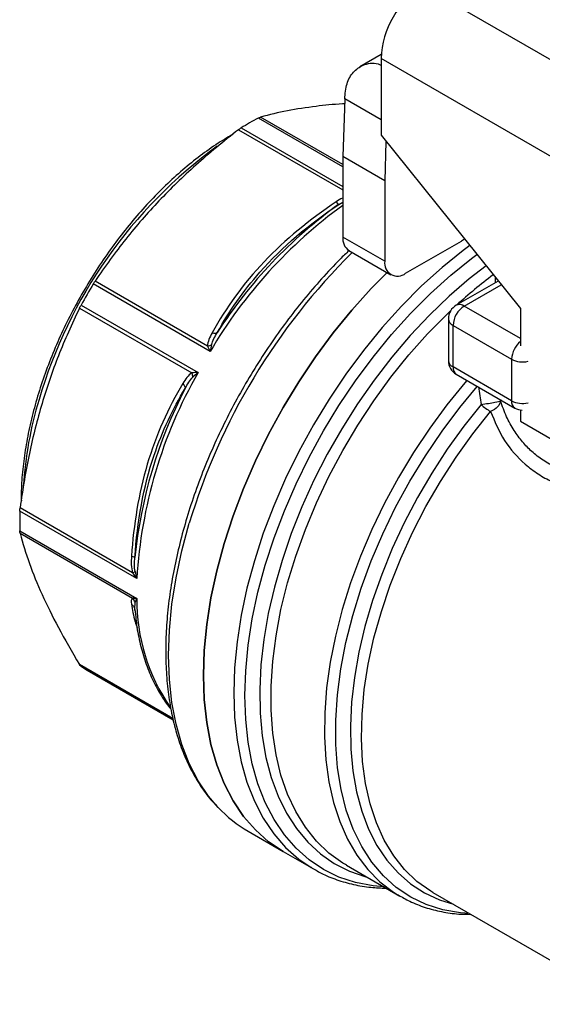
# Model space of a CAD drawing. Header units: inches. Extents: x 0.5 to 21.5, y 0.5 to 16.5.
# Tile 8 of 11: x 16.5 to 17.6, y 13.3 to 15.3. Entities that reach past the tile are written whole.
import ezdxf

# ---------------------------------------------------------------- set-up
doc = ezdxf.new("R2010")
doc.units = ezdxf.units.IN
doc.header["$LTSCALE"] = 2
doc.header["$MEASUREMENT"] = 0

msp = doc.modelspace()

# ---------------------------------------------------------------- linework, layer by layer
for p, q in [((17.3361, 15.324), (17.8285, 15.0398)), ((17.2528, 15.187), (17.21, 15.1624)), ((17.7537, 14.8901), (17.2526, 15.1793)), ((17.2526, 15.1793), (17.2526, 15.026)), ((17.18, 15.0984), (17.1764, 14.9834)), ((17.2526, 15.0565), (17.18, 15.0984)), ((17.1764, 14.963), (17.0076, 15.0604)), ((17.1764, 14.9673), (17.0119, 15.0623)), ((16.968, 15.0369), (17.1764, 14.9167)), ((16.9733, 15.0406), (17.1764, 14.9234)), ((17.2526, 15.026), (17.5309, 14.6797)), ((17.2624, 15.0138), (17.2599, 14.9352)), ((17.2599, 14.9352), (17.1764, 14.9834)), ((17.1764, 14.9834), (17.1764, 14.8227)), ((17.2599, 14.9352), (17.2599, 14.7745)), ((17.1683, 14.888), (17.1764, 14.8926)), ((17.2599, 14.7745), (17.1764, 14.8227)), ((17.3017, 14.7504), (17.413, 14.8147)), ((17.4192, 14.8187), (17.413, 14.8147)), ((17.1886, 14.7957), (17.2721, 14.7475)), ((16.9114, 14.5941), (16.678, 14.7289)), ((16.9062, 14.605), (16.6816, 14.7346)), ((17.4866, 14.7348), (17.4028, 14.6864)), ((17.4803, 14.7426), (17.4803, 14.7312)), ((17.4186, 14.6849), (17.4925, 14.7275)), ((16.6506, 14.6809), (16.8751, 14.5513)), ((16.6538, 14.6869), (16.8872, 14.5522)), ((17.5309, 14.62), (17.4186, 14.6849)), ((17.5309, 14.6797), (17.5309, 14.6057)), ((17.3871, 14.6592), (17.3871, 14.576)), ((17.3963, 14.6463), (17.5132, 14.5788)), ((17.3963, 14.5632), (17.3963, 14.6463)), ((17.5132, 14.5788), (17.5132, 14.4957)), ((17.5132, 14.4957), (17.3963, 14.5632)), ((17.4028, 14.5487), (17.5198, 14.4812)), ((17.5309, 14.4774), (17.5309, 14.4547)), ((17.5309, 14.4547), (17.7533, 14.3263)), ((16.7565, 14.1521), (16.532, 14.2817)), ((16.7649, 14.1405), (16.5314, 14.2752)), ((16.5314, 14.2357), (16.7649, 14.1009)), ((16.532, 14.231), (16.7565, 14.1014)), ((16.7603, 14.0813), (16.7607, 14.0807)), ((16.7612, 14.0797), (16.7614, 14.0936)), ((16.7611, 14.077), (16.7612, 14.0797)), ((16.7612, 14.0787), (16.7628, 14.0642)), ((16.8371, 13.8612), (16.6506, 13.9688)), ((16.8376, 13.8592), (16.6538, 13.9653)), ((16.6657, 13.9579), (16.8377, 13.8586)), ((16.9874, 13.6358), (17.057, 13.5956)), ((17.057, 13.5956), (17.1174, 13.5607)), ((17.1834, 13.5681), (17.1814, 13.5693)), ((17.1834, 13.5681), (17.2902, 13.5064)), ((17.3562, 13.5138), (17.7433, 13.2903))]:
    msp.add_line(p, q)
at = {"flags": 128}
for points in [[(17.4297, 14.8057), (17.4163, 14.7957), (17.3745, 14.762), (17.3335, 14.725), (17.2935, 14.6848), (17.2548, 14.6419), (17.2176, 14.5964), (17.1821, 14.5486), (17.1487, 14.4988), (17.1174, 14.4473), (17.0884, 14.3944), (17.062, 14.3405), (17.0384, 14.2859), (17.0175, 14.231), (16.9997, 14.176), (16.9849, 14.1213), (16.9734, 14.0672), (16.965, 14.0141), (16.96, 13.9624), (16.9584, 13.9122), (16.96, 13.864), (16.965, 13.818), (16.9734, 13.7745), (16.9849, 13.7338), (16.9997, 13.6962), (17.0175, 13.6618), (17.0384, 13.6309), (17.062, 13.6036), (17.0884, 13.5802), (17.113, 13.5633)], [(17.2587, 13.5246), (17.2367, 13.5267), (17.2017, 13.5335), (17.1686, 13.5445), (17.1377, 13.5596), (17.1091, 13.5789), (17.0831, 13.602), (17.0597, 13.6289), (17.0391, 13.6595), (17.0215, 13.6935), (17.0069, 13.7307), (16.9955, 13.7709), (16.9872, 13.8138), (16.9823, 13.8593), (16.9806, 13.9069), (16.9823, 13.9564), (16.9872, 14.0076), (16.9955, 14.06), (17.0069, 14.1134), (17.0215, 14.1675), (17.0391, 14.2218), (17.0597, 14.2761), (17.0831, 14.3301), (17.1091, 14.3833), (17.1377, 14.4355), (17.1686, 14.4864), (17.2017, 14.5356), (17.2367, 14.5828), (17.2735, 14.6278), (17.3117, 14.6702), (17.3512, 14.7099), (17.3918, 14.7465), (17.4331, 14.7798), (17.4439, 14.7879)], [(17.2647, 14.7517), (17.2331, 14.7197), (17.1944, 14.6767), (17.1572, 14.6312), (17.1218, 14.5834), (17.0883, 14.5336), (17.057, 14.4821), (17.0281, 14.4293), (17.0017, 14.3754), (16.978, 14.3208), (16.9572, 14.2658), (16.9393, 14.2108), (16.9246, 14.1561), (16.913, 14.1021), (16.9047, 14.049), (16.8997, 13.9972), (16.898, 13.9471), (16.8997, 13.8989), (16.9047, 13.8529), (16.913, 13.8094), (16.9246, 13.7687), (16.9393, 13.731), (16.9572, 13.6966), (16.978, 13.6657), (17.0017, 13.6385), (17.0281, 13.615), (17.057, 13.5956), (17.057, 13.5956)], [(17.057, 13.5956), (17.057, 13.5956), (17.0281, 13.615), (17.0017, 13.6385), (16.978, 13.6657), (16.9572, 13.6966), (16.9393, 13.731), (16.9246, 13.7687), (16.913, 13.8094), (16.9047, 13.8529), (16.8997, 13.8989), (16.898, 13.9471), (16.8997, 13.9972), (16.9047, 14.049), (16.913, 14.1021), (16.9246, 14.1561), (16.9393, 14.2108), (16.9572, 14.2658), (16.978, 14.3208), (17.0017, 14.3754), (17.0281, 14.4293), (17.057, 14.4821), (17.0883, 14.5336), (17.1218, 14.5834), (17.1572, 14.6312), (17.1944, 14.6767), (17.2331, 14.7197), (17.2647, 14.7517)], [(17.4625, 14.7649), (17.4287, 14.7389), (17.3884, 14.7043), (17.3491, 14.6666), (17.3108, 14.626), (17.274, 14.5827), (17.2388, 14.5371), (17.2054, 14.4894), (17.1741, 14.4399), (17.1451, 14.3889), (17.1185, 14.3368), (17.0945, 14.2839), (17.0733, 14.2305), (17.055, 14.177), (17.0397, 14.1237), (17.0275, 14.0708), (17.0185, 14.0189), (17.0128, 13.9682), (17.0103, 13.9189), (17.0111, 13.8715), (17.0153, 13.8263), (17.0226, 13.7834), (17.0332, 13.7432), (17.047, 13.706), (17.0638, 13.6719), (17.0836, 13.6412), (17.1062, 13.6141), (17.1315, 13.5908), (17.1593, 13.5714), (17.1895, 13.556), (17.2219, 13.5447), (17.2258, 13.5436)], [(17.1814, 13.5693), (17.1761, 13.5725), (17.1486, 13.5925), (17.1237, 13.6164), (17.1015, 13.644), (17.0822, 13.6753), (17.066, 13.71), (17.0528, 13.7478), (17.0429, 13.7886), (17.0362, 13.8321), (17.0329, 13.8779), (17.0329, 13.9258), (17.0362, 13.9754), (17.0429, 14.0265), (17.0528, 14.0788), (17.066, 14.1318), (17.0822, 14.1852), (17.1015, 14.2388), (17.1237, 14.292), (17.1486, 14.3447), (17.1761, 14.3964), (17.206, 14.4469), (17.2381, 14.4957), (17.2723, 14.5426), (17.3082, 14.5873), (17.3456, 14.6295), (17.3844, 14.6689), (17.392, 14.6761)], [(17.4242, 14.5364), (17.4201, 14.5316), (17.384, 14.4874), (17.3497, 14.4409), (17.3174, 14.3924), (17.2872, 14.3424), (17.2594, 14.2909), (17.2341, 14.2385), (17.2116, 14.1855), (17.1919, 14.1321), (17.1752, 14.0787), (17.1616, 14.0258), (17.1512, 13.9735), (17.144, 13.9223), (17.1401, 13.8725), (17.1395, 13.8244), (17.1422, 13.7784), (17.1483, 13.7346), (17.1576, 13.6934), (17.1701, 13.6551), (17.1857, 13.6199), (17.2044, 13.5881), (17.226, 13.5598), (17.2503, 13.5352), (17.2772, 13.5145), (17.2902, 13.5064)], [(17.4286, 13.472), (17.4115, 13.4733), (17.3761, 13.4793), (17.3428, 13.4898), (17.3118, 13.5046), (17.2831, 13.5238), (17.2572, 13.547), (17.2341, 13.5743), (17.2139, 13.6054), (17.1969, 13.64), (17.1831, 13.678), (17.1727, 13.719), (17.1656, 13.7629), (17.1621, 13.8093), (17.162, 13.8578), (17.1654, 13.9082), (17.1722, 13.9602), (17.1825, 14.0132), (17.1961, 14.0671), (17.2129, 14.1213), (17.2329, 14.1757), (17.2559, 14.2297), (17.2817, 14.283), (17.3102, 14.3352), (17.3411, 14.386), (17.3743, 14.4351), (17.4096, 14.482), (17.4448, 14.5245)], [(17.4523, 14.4883), (17.4176, 14.4447), (17.3847, 14.399), (17.3538, 14.3514), (17.3251, 14.3022), (17.2987, 14.2519), (17.275, 14.2007), (17.2539, 14.1489), (17.2357, 14.0969), (17.2205, 14.0451), (17.2084, 13.9938), (17.1995, 13.9433), (17.1937, 13.894), (17.1913, 13.8462), (17.1921, 13.8002), (17.1962, 13.7564), (17.2035, 13.7149), (17.2141, 13.6762), (17.2278, 13.6403), (17.2445, 13.6077), (17.2641, 13.5785), (17.2865, 13.5528), (17.3116, 13.531), (17.3392, 13.513), (17.369, 13.4991), (17.397, 13.4902)], [(17.3562, 13.5138), (17.3517, 13.5165), (17.3243, 13.5359), (17.2996, 13.5595), (17.2778, 13.587), (17.2589, 13.6182), (17.2432, 13.6528), (17.2307, 13.6907), (17.2216, 13.7316), (17.2158, 13.7752), (17.2135, 13.8211), (17.2146, 13.8692), (17.2192, 13.9189), (17.2272, 13.9699), (17.2385, 14.022), (17.2532, 14.0747), (17.271, 14.1276), (17.2918, 14.1805), (17.3155, 14.2328), (17.342, 14.2843), (17.371, 14.3345), (17.4024, 14.3831), (17.4358, 14.4299), (17.4712, 14.4743)], [(16.9274, 13.6834), (16.9084, 13.7059), (16.8876, 13.7368), (16.8697, 13.7712), (16.855, 13.8089), (16.8434, 13.8496), (16.8351, 13.893), (16.8301, 13.939), (16.8284, 13.9873), (16.8301, 14.0374), (16.8351, 14.0892), (16.8434, 14.1423), (16.855, 14.1963), (16.8697, 14.251)], [(17.113, 13.5633), (17.1174, 13.5607), (17.1174, 13.5607)]]:
    msp.add_lwpolyline(points, dxfattribs=at)
for centre, radius, start, end in [((17.4339, 15.1711), 0.1815, 122.6055, 177.3945), ((17.2964, 14.5205), 0.6123, 118.1472, 121.8474), ((17.4871, 14.2315), 0.9552, 126.004, 163.7967), ((17.7181, 14.1247), 0.9408, 125.7641, 147.3349), ((17.7405, 14.1074), 0.9614, 125.9284, 149.5835), ((17.2045, 14.8191), 0.0283, 172.7442, 235.9436), ((18.095, 13.8822), 1.2796, 134.6898, 163.2502), ((17.2854, 14.7704), 0.0258, 170.786, 309.2033), ((17.6398, 14.1456), 1.1248, 148.7666, 151.2334), ((18.0139, 14.0208), 0.9034, 126.4833, 132.4892), ((17.4186, 14.6592), 0.0315, 119.9973, 180), ((17.4447, 14.6441), 0.0484, 122.6055, 177.3945), ((17.4094, 14.672), 0.0158, 54.3824, 114.3071), ((17.4028, 14.6607), 0.0158, 185.6948, 245.6253), ((17.5625, 14.5763), 0.0494, 129.7866, 177.0491), ((17.4186, 14.576), 0.0315, 180, 240.0027), ((17.4028, 14.5776), 0.0158, 185.6948, 245.6253), ((17.5356, 14.622), 0.0487, 242.699, 282.4661), ((17.7054, 14.085), 0.9421, 150.2743, 176.6255), ((17.4122, 14.5617), 0.016, 174.669, 234.0188), ((17.6972, 14.0882), 0.9409, 152.6654, 174.2344), ((17.2937, 14.2775), 0.7568, 163.0524, 176.421), ((17.5356, 14.5389), 0.0487, 242.699, 282.4661), ((17.5291, 14.4942), 0.016, 174.669, 234.0188), ((17.5309, 14.5744), 0.1166, 227.6607, 239.1975), ((17.5355, 14.5085), 0.0315, 240.0027, 268.2833), ((17.1435, 14.2555), 0.6124, 178.1502, 181.8498), ((17.1423, 14.0976), 0.3774, 179.4873, 214.5533), ((16.7741, 14.1456), 0.2168, 236.297, 240.002), ((17.1192, 13.8631), 0.2627, 223.1335, 239.9045)]:
    msp.add_arc(centre, radius, start, end)
for centre, major_axis, ratio, start_param, end_param in [((16.9216, 14.5884), (0.0052, 0.0409), 0.264667, 1.110427, 1.464481), ((16.8973, 14.5462), (0.0328, 0.0249), 0.264682, 1.677048, 2.031102), ((18.6473, 13.8932), (-1.0769, 1.1147), 0.492727, 0.590931, 0.623551), ((18.8567, 13.69), (-1.2395, 1.3246), 0.451867, 0.574175, 0.576331), ((16.7793, 14.1494), (-0.0107, 0.0404), 0.391908, 1.333469, 1.687523), ((16.7793, 14.1096), (0.0182, 0.024), 0.24534, 2.115494, 2.469548)]:
    msp.add_ellipse(centre, major_axis=major_axis, ratio=ratio, start_param=start_param, end_param=end_param)
for points, knots in [([(17.18, 15.0984), (17.181, 15.109), (17.183, 15.1303), (17.1963, 15.1536), (17.2173, 15.1676), (17.2374, 15.1722), (17.2506, 15.1671), (17.2526, 15.1663)], [0, 0, 0, 0, 0.2285983, 0.4566715, 0.6847338, 0.9535579, 1, 1, 1, 1]), ([(17.1797, 15.0885), (17.1784, 15.0885), (17.1581, 15.0877), (17.1193, 15.0835), (17.0633, 15.0754), (17.0294, 15.0667), (17.0119, 15.0623)], [0, 0, 0, 0, 0.0198682, 0.3035941, 0.642293, 1, 1, 1, 1]), ([(16.9566, 15.0276), (16.9527, 15.0255), (16.9369, 15.0168), (16.9092, 14.9981), (16.8739, 14.9716), (16.8393, 14.9419), (16.8055, 14.9095), (16.7729, 14.8744), (16.7415, 14.837), (16.7117, 14.7976), (16.6836, 14.7563), (16.6575, 14.7135), (16.6334, 14.6695), (16.6117, 14.6246), (16.5923, 14.579), (16.5756, 14.5332), (16.5615, 14.4874), (16.5502, 14.4419), (16.5417, 14.397), (16.5363, 14.3532), (16.5339, 14.3194), (16.5343, 14.3008), (16.5344, 14.2959)], [0, 0, 0, 0, 0.017503, 0.071072, 0.12463, 0.17817, 0.231691, 0.285193, 0.338679, 0.392152, 0.445615, 0.499074, 0.552532, 0.605993, 0.65946, 0.712939, 0.766432, 0.819945, 0.873481, 0.927043, 0.980633, 1, 1, 1, 1]), ([(16.968, 15.0369), (16.9373, 15.0133), (16.9093, 14.9899), (16.8568, 14.9429), (16.8324, 14.9192), (16.7861, 14.8703), (16.7642, 14.8452), (16.722, 14.7923), (16.7016, 14.7645), (16.6816, 14.7346)], [0, 0, 0, 0, 0.25, 0.25, 0.5, 0.5, 0.75, 0.75, 1, 1, 1, 1]), ([(17.1628, 14.8927), (17.1101, 14.8575), (17.0613, 14.8175), (16.9775, 14.7294), (16.943, 14.6811), (16.9154, 14.6315)], [0, 0, 0, 0, 0.5, 0.5, 1, 1, 1, 1]), ([(16.9261, 14.6324), (16.9492, 14.674), (17.0145, 14.7688), (17.1091, 14.8485), (17.1683, 14.888)], [0, 0, 0, 0, 0.4176604, 0.974541, 0.974541, 0.974541, 0.974541]), ([(17.1764, 14.9008), (17.176, 14.9007), (17.1711, 14.8987), (17.1668, 14.8956), (17.1628, 14.8927)], [0, 0, 0, 0, 0.071447, 1, 1, 1, 1]), ([(17.1887, 14.7956), (17.1827, 14.79), (17.1639, 14.7722), (17.1336, 14.7394), (17.0978, 14.6977), (17.0635, 14.6538), (17.0308, 14.608), (17.0001, 14.5605), (16.9713, 14.5117), (16.9447, 14.4616), (16.9204, 14.4108), (16.8985, 14.3593), (16.8792, 14.3075), (16.8626, 14.2556), (16.8487, 14.204), (16.8377, 14.1529), (16.8295, 14.1025), (16.8244, 14.0532), (16.8222, 14.0052), (16.8231, 13.9588), (16.827, 13.9142), (16.8339, 13.8716), (16.8438, 13.8314), (16.8568, 13.7937), (16.8725, 13.7588), (16.8913, 13.727), (16.9087, 13.7027), (16.9208, 13.6903), (16.9248, 13.6862)], [0, 0, 0, 0, 0.018771, 0.058846, 0.098907, 0.138955, 0.178995, 0.219028, 0.259058, 0.299089, 0.339123, 0.379163, 0.419212, 0.459275, 0.499353, 0.53945, 0.579568, 0.61971, 0.659874, 0.70006, 0.74026, 0.780461, 0.82064, 0.860765, 0.900798, 0.940693, 0.98041, 1, 1, 1, 1]), ([(16.6506, 14.6809), (16.6348, 14.6486), (16.6209, 14.6171), (16.5962, 14.5541), (16.5853, 14.5225), (16.5661, 14.458), (16.5578, 14.4251), (16.5433, 14.3561), (16.5372, 14.3201), (16.532, 14.2817)], [0, 0, 0, 0, 0.25, 0.25, 0.5, 0.5, 0.75, 0.75, 1, 1, 1, 1]), ([(16.8568, 14.53), (16.8277, 14.4813), (16.8031, 14.4272), (16.7687, 14.3107), (16.7585, 14.2484), (16.7543, 14.1852)], [0, 0, 0, 0, 0.5, 0.5, 1, 1, 1, 1]), ([(16.7611, 14.1828), (16.7657, 14.2537), (16.7874, 14.3755), (16.8369, 14.4795), (16.8614, 14.5203)], [0, 0, 0, 0, 0.5568957, 0.9745675, 0.9745675, 0.9745675, 0.9745675]), ([(17.4523, 14.4883), (17.4571, 14.4889), (17.4671, 14.4905), (17.4831, 14.4933), (17.4898, 14.4948), (17.4912, 14.4954)], [0, 0, 0, 0, 0.285714, 0.571429, 1, 1, 1, 1]), ([(17.7287, 14.3405), (17.7266, 14.3404), (17.7138, 14.3397), (17.6919, 14.3404), (17.6649, 14.3433), (17.6417, 14.3483), (17.6212, 14.3545), (17.599, 14.3635), (17.576, 14.3763), (17.5537, 14.3935), (17.5343, 14.4136), (17.5172, 14.4369), (17.502, 14.4642), (17.4949, 14.4847), (17.4912, 14.4954)], [0, 0, 0, 0, 0.018064, 0.113258, 0.197654, 0.267988, 0.336653, 0.403774, 0.501816, 0.597167, 0.685607, 0.782069, 0.886803, 1, 1, 1, 1]), ([(17.4712, 14.4743), (17.4795, 14.4544), (17.4958, 14.4152), (17.5317, 14.3749), (17.5655, 14.3491), (17.5941, 14.3333), (17.6256, 14.3211), (17.659, 14.3127), (17.6939, 14.3079), (17.735, 14.3058), (17.7658, 14.3093), (17.7842, 14.3114)], [0, 0, 0, 0, 0.177715, 0.350132, 0.436581, 0.523051, 0.61072, 0.700718, 0.786684, 0.872852, 1, 1, 1, 1]), ([(16.532, 14.231), (16.5372, 14.2109), (16.5433, 14.191), (16.5578, 14.1506), (16.5661, 14.1301), (16.5853, 14.0877), (16.5962, 14.0658), (16.6209, 14.0195), (16.6348, 13.9951), (16.6506, 13.9688)], [0, 0, 0, 0, 0.25, 0.25, 0.5, 0.5, 0.75, 0.75, 1, 1, 1, 1]), ([(16.7543, 14.0895), (16.7553, 14.0887), (16.7572, 14.087), (16.7592, 14.0842), (16.7599, 14.0822), (16.7603, 14.0813)], [0, 0, 0, 0, 0.358831, 0.717831, 1, 1, 1, 1]), ([(16.7543, 14.0895), (16.7561, 14.0783), (16.7584, 14.0632), (16.7643, 14.0457), (16.7659, 14.0413)], [0, 0, 0, 0, 0.744967, 1, 1, 1, 1]), ([(16.7628, 14.0642), (16.7633, 14.0589), (16.7652, 14.04), (16.7715, 14.0095), (16.7818, 13.9733), (16.7952, 13.9398), (16.8117, 13.9095), (16.8245, 13.8897), (16.8324, 13.8809), (16.833, 13.8802)], [0, 0, 0, 0, 0.071695, 0.254935, 0.437987, 0.620632, 0.802599, 0.983612, 1, 1, 1, 1]), ([(17.1129, 13.5639), (17.1195, 13.56), (17.1358, 13.5501), (17.1642, 13.5386), (17.1975, 13.529), (17.2303, 13.5234), (17.2525, 13.5227), (17.2626, 13.5223)], [0, 0, 0, 0, 0.15031, 0.3712745, 0.5924032, 0.8144066, 1, 1, 1, 1]), ([(17.2867, 13.5089), (17.2943, 13.5045), (17.3115, 13.4945), (17.3406, 13.4833), (17.3734, 13.4748), (17.4039, 13.4702), (17.4239, 13.4701), (17.432, 13.47)], [0, 0, 0, 0, 0.1764229, 0.3993981, 0.6226757, 0.8470142, 1, 1, 1, 1])]:
    msp.add_open_spline(points, degree=3, knots=knots)
for points in [[(17.0076, 15.0604), (17.0093, 15.0613), (17.0107, 15.0619), (17.0119, 15.0623)], [(16.968, 15.0369), (16.9699, 15.0383), (16.9717, 15.0396), (16.9733, 15.0406)], [(17.1628, 14.8927), (17.1655, 14.8895), (17.1675, 14.8878), (17.1683, 14.888)], [(16.678, 14.7289), (16.6792, 14.7309), (16.6804, 14.7328), (16.6816, 14.7346)], [(16.6506, 14.6809), (16.6516, 14.6828), (16.6526, 14.6849), (16.6538, 14.6869)], [(16.9154, 14.6315), (16.9106, 14.6229), (16.9062, 14.6137), (16.9062, 14.605)], [(16.9143, 14.6078), (16.9162, 14.6153), (16.921, 14.624), (16.9261, 14.6324)], [(16.9154, 14.6315), (16.9201, 14.6304), (16.9241, 14.6308), (16.9261, 14.6324)], [(16.9062, 14.605), (16.9092, 14.6055), (16.912, 14.6065), (16.9143, 14.6078)], [(16.9062, 14.605), (16.9077, 14.6016), (16.9095, 14.5979), (16.9114, 14.5941)], [(16.8872, 14.5522), (16.883, 14.552), (16.8789, 14.5517), (16.8751, 14.5513)], [(16.8751, 14.5513), (16.8676, 14.5469), (16.8619, 14.5385), (16.8568, 14.53)], [(16.8614, 14.5203), (16.8661, 14.5289), (16.8713, 14.5374), (16.8768, 14.5429)], [(16.8768, 14.5429), (16.8768, 14.5455), (16.8762, 14.5484), (16.8751, 14.5513)], [(16.8568, 14.53), (16.8601, 14.5265), (16.8618, 14.5229), (16.8614, 14.5203)], [(17.4912, 14.4954), (17.4908, 14.4915), (17.4866, 14.4832), (17.4767, 14.4766), (17.4712, 14.4743)], [(16.5314, 14.2752), (16.5315, 14.2772), (16.5317, 14.2794), (16.532, 14.2817)], [(16.532, 14.231), (16.5317, 14.2322), (16.5315, 14.2338), (16.5314, 14.2357)], [(16.7543, 14.1852), (16.7536, 14.1742), (16.7534, 14.1626), (16.7565, 14.1521)], [(16.7543, 14.1852), (16.7584, 14.1844), (16.7609, 14.1835), (16.7611, 14.1828)], [(16.7614, 14.1548), (16.76, 14.1631), (16.7604, 14.1731), (16.7611, 14.1828)], [(16.7565, 14.1521), (16.7587, 14.1531), (16.7604, 14.154), (16.7614, 14.1548)], [(16.7565, 14.1521), (16.7589, 14.1481), (16.7618, 14.1442), (16.7649, 14.1405)], [(16.7565, 14.1014), (16.7534, 14.0996), (16.7536, 14.0946), (16.7543, 14.0895)], [(16.7649, 14.1009), (16.7618, 14.1009), (16.7589, 14.1011), (16.7565, 14.1014)], [(16.7614, 14.0936), (16.7604, 14.0965), (16.7587, 14.0992), (16.7565, 14.1014)], [(16.6538, 13.9653), (16.6526, 13.966), (16.6516, 13.9672), (16.6506, 13.9688)]]:
    msp.add_open_spline(points, degree=3)

doc.saveas('drawing.dxf')
